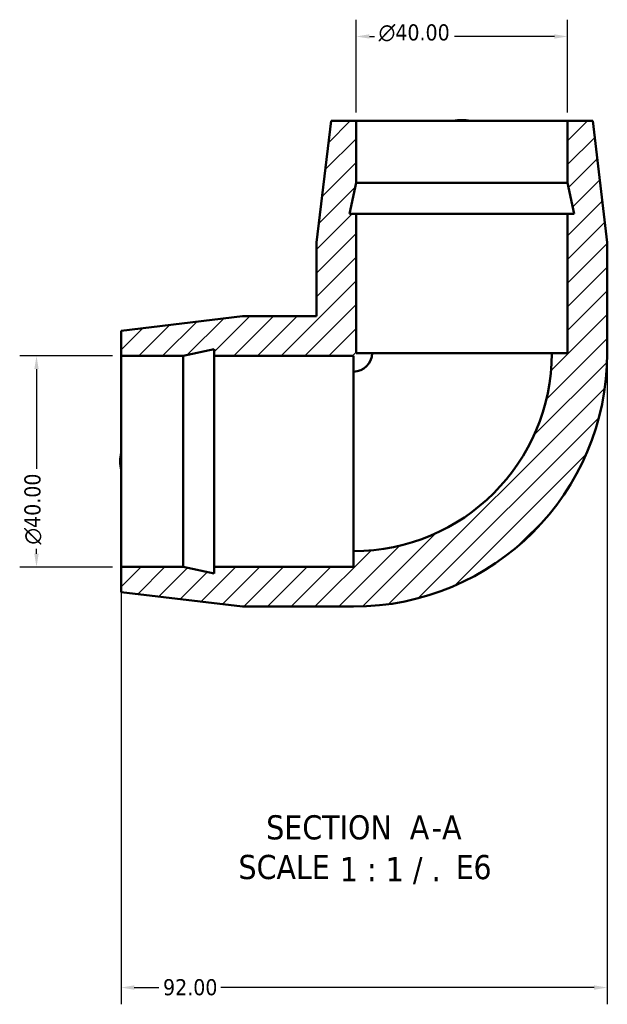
# Model space of a CAD drawing. Header units: millimetres. Extents: x 0 to 901, y -333 to 594.
# Tile 1 of 4: x 320 to 431, y -333 to -146. Entities that reach past the tile are written whole.
import ezdxf

# ---------------------------------------------------------------- set-up
doc = ezdxf.new("R2010")
doc.units = ezdxf.units.MM
for name, color, linetype, lineweight in [('Dimension (ANSI)', 7, 'Continuous', 25), ('Hatch (ANSI)', 7, 'Continuous', 18), ('Symbol (ANSI)', 7, 'Continuous', 25), ('Visible (ANSI)', 7, 'Continuous', 50)]:
    doc.layers.add(name, color=color, linetype=linetype, lineweight=lineweight)
doc.styles.add('Label Text (ANSI)', font='tahoma.ttf')
doc.styles.add('Note Text (ANSI)', font='tahoma.ttf')
doc.dimstyles.new('Default - mm (ANSI)', dxfattribs={"dimtxt": 3.048, "dimasz": 2.5, "dimexe": 3.175, "dimexo": 1.6002, "dimgap": 0.8, "dimtad": 0, "dimtoh": 1, "dimzin": 4, "dimdsep": 46, "dimtxsty": 'Note Text (ANSI)', "dimcen": 0.09, "dimdle": 10, "dimclrd": 256, "dimclre": 256, "dimclrt": 256, "dimadec": 1, "dimazin": 1, "dimtfac": 1, "dimtofl": 0, "dimtmove": 0, "dimatfit": 3, "dimfxl": 0, "dimtolj": 1, "dimtzin": 4, "dimlwd": -1, "dimlwe": -1, "dimarcsym": 0})
pattern_1 = [(45, (0, 0), (-2.245064, 2.245064), [])]

# ---------------------------------------------------------------- blocks, each defined once
blk = doc.blocks.new('*D8')
at = {"layer": 'Defpoints', "color": 0, "transparency": 16777216}
for p in [(430.84, -209.58), (338.84, -250.08), (338.84, -329.74)]:
    blk.add_point(p, dxfattribs=at)
at = {"layer": 'Dimension (ANSI)', "transparency": 16777216}
for p, q in [((430.84, -211.18), (430.84, -332.92)), ((338.84, -251.68), (338.84, -332.92)), ((341.34, -329.74), (345.98, -329.74)), ((428.34, -329.74), (357.69, -329.74))]:
    blk.add_line(p, q, dxfattribs=at)
for points in [[(341.34, -329.32), (341.34, -330.16), (338.84, -329.74)], [(428.34, -329.32), (428.34, -330.16), (430.84, -329.74)]]:
    blk.add_solid(points, dxfattribs=at)
at = {"layer": 'Dimension (ANSI)', "transparency": 16777216, "insert": (346.78, -328.15), "char_height": 3.048, "attachment_point": 1, "style": 'Note Text (ANSI)'}
blk.add_mtext('\\A1;92.00', dxfattribs=at)
blk = doc.blocks.new('*D9')
at = {"layer": 'Defpoints', "color": 0, "transparency": 16777216}
for p in [(383.34, -149.58), (383.34, -165.58), (423.34, -165.58)]:
    blk.add_point(p, dxfattribs=at)
at = {"layer": 'Dimension (ANSI)', "transparency": 16777216}
for p, q in [((383.34, -163.98), (383.34, -146.4)), ((423.34, -163.98), (423.34, -146.4)), ((385.84, -149.58), (386.78, -149.58)), ((420.84, -149.58), (401.93, -149.58))]:
    blk.add_line(p, q, dxfattribs=at)
for points in [[(385.84, -149.16), (385.84, -149.99), (383.34, -149.58)], [(420.84, -149.16), (420.84, -149.99), (423.34, -149.58)]]:
    blk.add_solid(points, dxfattribs=at)
at = {"layer": 'Dimension (ANSI)', "transparency": 16777216, "insert": (387.58, -147.28), "char_height": 3.048, "attachment_point": 1, "style": 'Note Text (ANSI)'}
blk.add_mtext('\\A1;{\\fAIGDT|b0|i0;\\ln}\\fTahoma|b0|i0;40.00', dxfattribs=at)
blk = doc.blocks.new('*D10')
at = {"layer": 'Defpoints', "color": 0, "transparency": 16777216}
for p in [(338.84, -210.08), (322.84, -250.08), (338.84, -250.08)]:
    blk.add_point(p, dxfattribs=at)
at = {"layer": 'Dimension (ANSI)', "transparency": 16777216}
for p, q in [((337.24, -210.08), (319.66, -210.08)), ((322.84, -212.58), (322.84, -231.49)), ((322.84, -247.58), (322.84, -246.63)), ((337.24, -250.08), (319.66, -250.08))]:
    blk.add_line(p, q, dxfattribs=at)
for points in [[(322.42, -212.58), (323.25, -212.58), (322.84, -210.08)], [(322.42, -247.58), (323.25, -247.58), (322.84, -250.08)]]:
    blk.add_solid(points, dxfattribs=at)
at = {"layer": 'Dimension (ANSI)', "transparency": 16777216, "insert": (320.54, -245.83), "char_height": 3.048, "attachment_point": 1, "rotation": 90, "style": 'Note Text (ANSI)'}
blk.add_mtext('\\A1;{\\fAIGDT|b0|i0;\\ln}\\fTahoma|b0|i0;40.00', dxfattribs=at)

msp = doc.modelspace()

# ---------------------------------------------------------------- hatches: boundary and pattern name
at = {"layer": 'Hatch (ANSI)'}
h = msp.add_hatch(dxfattribs=at)
h.set_pattern_fill('ANSI31', color=256, scale=25.4, style=0)
h.set_pattern_definition(pattern_1)
edge = h.paths.add_edge_path()
edge.add_ellipse((382.836, -209.576), major_axis=(48, 0), ratio=1, start_angle=270, end_angle=360)
edge.add_line((430.836, -209.576), (430.836, -188.576))
edge.add_line((430.836, -188.576), (428.086, -165.576))
edge.add_line((428.086, -165.576), (423.336, -165.576))
edge.add_line((423.336, -165.576), (423.336, -177.309))
edge.add_line((423.336, -177.309), (424.583, -183.176))
edge.add_line((424.583, -183.176), (423.336, -183.176))
edge.add_line((423.336, -183.176), (423.336, -209.576))
edge.add_line((423.336, -209.576), (420.336, -209.576))
edge.add_ellipse((382.836, -209.576), major_axis=(0, -37.5), ratio=1, start_angle=0, end_angle=90, ccw=False)
edge.add_line((382.836, -247.075), (382.836, -250.075))
edge.add_line((382.836, -250.075), (356.436, -250.075))
edge.add_line((356.436, -250.075), (356.436, -251.322))
edge.add_line((356.436, -251.322), (350.569, -250.075))
edge.add_line((350.569, -250.075), (338.836, -250.075))
edge.add_line((338.836, -250.075), (338.836, -254.826))
edge.add_line((338.836, -254.826), (361.836, -257.576))
edge.add_line((361.836, -257.576), (382.836, -257.576))
h = msp.add_hatch(dxfattribs=at)
h.set_pattern_fill('ANSI31', color=256, scale=25.4, style=0)
h.set_pattern_definition(pattern_1)
edge = h.paths.add_edge_path()
edge.add_line((375.836, -188.576), (375.836, -202.576))
edge.add_line((375.836, -202.576), (361.836, -202.576))
edge.add_line((361.836, -202.576), (338.836, -205.326))
edge.add_line((338.836, -205.326), (338.836, -210.076))
edge.add_line((338.836, -210.076), (350.569, -210.076))
edge.add_line((350.569, -210.076), (356.436, -208.829))
edge.add_line((356.436, -208.829), (356.436, -210.076))
edge.add_line((356.436, -210.076), (382.836, -210.076))
edge.add_line((382.836, -210.076), (382.836, -213.076))
edge.add_ellipse((382.836, -209.576), major_axis=(3.5, 0), ratio=1, start_angle=270, end_angle=360)
edge.add_line((386.336, -209.576), (383.336, -209.576))
edge.add_line((383.336, -209.576), (383.336, -183.176))
edge.add_line((383.336, -183.176), (382.089, -183.176))
edge.add_line((382.089, -183.176), (383.336, -177.309))
edge.add_line((383.336, -177.309), (383.336, -165.576))
edge.add_line((383.336, -165.576), (378.586, -165.576))
edge.add_line((378.586, -165.576), (375.836, -188.576))

# ---------------------------------------------------------------- linework, layer by layer
at = {"layer": 'Visible (ANSI)'}
for p, q in [((378.586, -165.576), (375.836, -188.576)), ((378.586, -165.576), (375.836, -188.576)), ((383.336, -165.576), (378.586, -165.576)), ((378.586, -165.576), (378.586, -165.576)), ((383.336, -177.309), (383.336, -165.576)), ((383.336, -165.576), (423.336, -165.576)), ((428.086, -165.576), (423.336, -165.576)), ((423.336, -165.576), (423.336, -177.309)), ((430.836, -188.576), (428.086, -165.576)), ((428.086, -165.576), (428.086, -165.576)), ((428.086, -165.576), (430.836, -188.576)), ((382.089, -183.176), (383.336, -177.309)), ((383.336, -177.309), (423.336, -177.309)), ((423.336, -177.309), (424.583, -183.176)), ((383.336, -183.176), (382.089, -183.176)), ((383.336, -209.576), (383.336, -183.176)), ((383.336, -183.176), (423.336, -183.176)), ((424.583, -183.176), (423.336, -183.176)), ((423.336, -183.176), (423.336, -209.576)), ((375.836, -188.576), (375.836, -202.576)), ((375.836, -188.576), (375.836, -188.576)), ((375.836, -188.576), (375.836, -202.576)), ((430.836, -209.576), (430.836, -188.576)), ((430.836, -188.576), (430.836, -188.576)), ((430.836, -188.576), (430.836, -209.576)), ((361.836, -202.576), (338.836, -205.326)), ((338.836, -205.326), (361.836, -202.576)), ((375.836, -202.576), (361.836, -202.576)), ((361.836, -202.576), (361.836, -202.576)), ((361.836, -202.576), (375.836, -202.576)), ((375.836, -202.576), (375.836, -202.576)), ((338.836, -205.326), (338.836, -210.076)), ((338.836, -205.326), (338.836, -205.326)), ((350.569, -210.076), (356.436, -208.829)), ((356.436, -208.829), (356.436, -210.076)), ((338.836, -210.076), (350.569, -210.076)), ((338.836, -250.075), (338.836, -210.076)), ((350.569, -250.075), (350.569, -210.076)), ((356.436, -210.076), (382.836, -210.076)), ((356.436, -250.075), (356.436, -210.076)), ((382.836, -210.076), (382.836, -213.076)), ((386.336, -209.576), (383.336, -209.576)), ((386.336, -209.576), (420.336, -209.576)), ((423.336, -209.576), (420.336, -209.576)), ((382.836, -247.075), (382.836, -213.076)), ((382.836, -247.075), (382.836, -250.075)), ((350.569, -250.075), (338.836, -250.075)), ((338.836, -250.075), (338.836, -254.826)), ((356.436, -251.322), (350.569, -250.075)), ((382.836, -250.075), (356.436, -250.075)), ((356.436, -250.075), (356.436, -251.322)), ((338.836, -254.826), (361.836, -257.576)), ((338.836, -254.826), (338.836, -254.826)), ((338.836, -254.826), (361.836, -257.576)), ((361.836, -257.576), (382.836, -257.576)), ((361.836, -257.576), (361.836, -257.576)), ((361.836, -257.576), (382.836, -257.576))]:
    msp.add_line(p, q, dxfattribs=at)
for radius in [3.5, 48, 37.5, 48]:
    msp.add_arc((382.836, -209.576), radius, 270, 0, dxfattribs=at)
for points in [[(401.649, -165.576), (402.216, -165.475), (402.785, -165.427), (403.886, -165.427), (404.455, -165.475), (405.022, -165.576)], [(338.836, -231.762), (338.735, -231.195), (338.687, -230.626), (338.687, -229.525), (338.735, -228.956), (338.836, -228.389)]]:
    msp.add_open_spline(points, degree=3, knots=[4.21246326, 4.21246326, 4.21246326, 4.21246326, 4.37764747, 4.37764747, 4.54283167, 4.54283167, 4.54283167, 4.54283167], dxfattribs=at)

# ---------------------------------------------------------------- texts
at = {"layer": 'Symbol (ANSI)', "char_height": 4.572, "attachment_point": 7, "style": 'Label Text (ANSI)'}
for s, insert in [('SECTION', (366.305, -301.764)), ('A', (393.474, -301.668)), ('A', (399.587, -301.668)), ('-', (397.608, -301.668)), ('SCALE', (361.057, -309.277)), (' 1 : 1 / .', (378.526, -310.188)), ('E', (402.195, -309.195)), ('6', (405.521, -309.292))]:
    msp.add_mtext(s, dxfattribs=dict(at, insert=insert))

# ---------------------------------------------------------------- dimensions: what is measured, and where the dimension line sits
at = {"layer": 'Dimension (ANSI)'}
for base, p1, p2, angle, picture, middle in [((383.336, -149.576), (423.336, -165.576), (383.336, -165.576), 180, '*D9', (394.353, -149.576)), ((322.836, -250.076), (338.836, -210.076), (338.836, -250.076), 90, '*D10', (322.836, -239.058))]:
    dim = msp.add_linear_dim(base=base, p1=p1, p2=p2, angle=angle, text='{\\fAIGDT|b0|i0;\\ln}\\fTahoma|b0|i0;<>', dimstyle='Default - mm (ANSI)', override={"dimgap": 0.8, "dimtoh": 0, "dimdec": 2, "dimtol": 0, "dimlim": 0, "dimtp": 0, "dimtm": 0, "dimtdec": 2, "dimatfit": 1}, dxfattribs=at)
    dim.commit()
    dim.dimension.update_dxf_attribs({"geometry": picture, "text_midpoint": middle, "dimtype": 160})
dim = msp.add_linear_dim(base=(338.836, -329.741), p1=(430.836, -209.576), p2=(338.836, -250.076), dimstyle='Default - mm (ANSI)', override={"dimgap": 0.8, "dimtoh": 0, "dimdec": 2, "dimtol": 0, "dimlim": 0, "dimtp": 0, "dimtm": 0, "dimtdec": 2, "dimatfit": 1}, dxfattribs=at)
dim.commit()
dim.dimension.update_dxf_attribs({"geometry": '*D8', "text_midpoint": (351.836, -329.741), "dimtype": 160})

doc.saveas('drawing.dxf')
